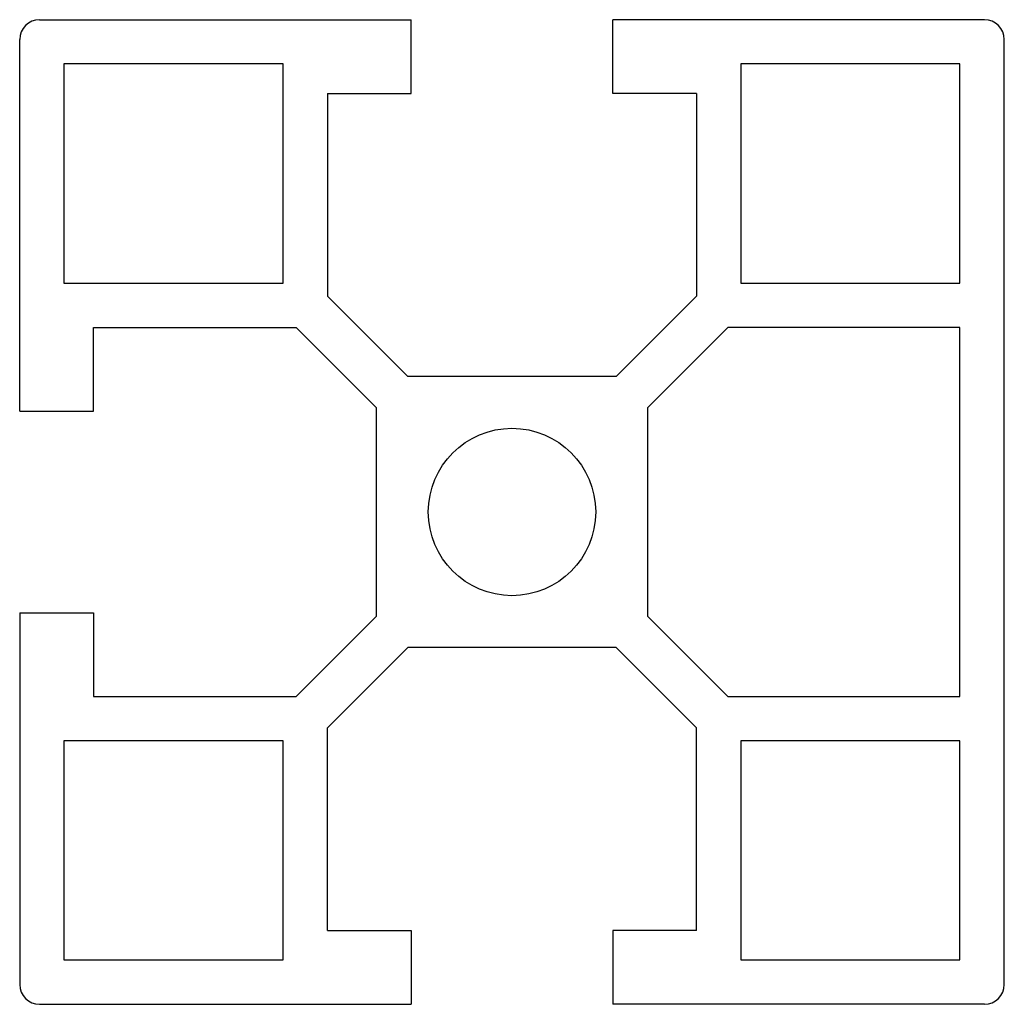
# Model space of a CAD drawing. Header units: millimetres. Extents: x 7936.5 to 7976.5, y 2610.1 to 2650.1.
import ezdxf

# ---------------------------------------------------------------- set-up
doc = ezdxf.new("R2010")
doc.units = ezdxf.units.MM

msp = doc.modelspace()

# ---------------------------------------------------------------- linework, layer by layer
for p, q in [((7937.342, 2650.094), (7952.442, 2650.094)), ((7952.442, 2647.094), (7952.442, 2650.094)), ((7960.642, 2647.094), (7960.642, 2650.094)), ((7975.742, 2650.094), (7960.642, 2650.094)), ((7936.542, 2634.194), (7936.542, 2649.294)), ((7976.542, 2610.894), (7976.542, 2649.294)), ((7947.242, 2648.294), (7938.342, 2648.294)), ((7938.342, 2648.294), (7938.342, 2639.394)), ((7947.242, 2639.394), (7947.242, 2648.294)), ((7974.742, 2648.294), (7965.842, 2648.294)), ((7965.842, 2648.294), (7965.842, 2639.394)), ((7974.742, 2639.394), (7974.742, 2648.294)), ((7949.042, 2647.094), (7952.442, 2647.094)), ((7949.042, 2647.094), (7949.042, 2638.866)), ((7964.042, 2647.094), (7960.642, 2647.094)), ((7964.042, 2647.094), (7964.042, 2638.866)), ((7938.342, 2639.394), (7947.242, 2639.394)), ((7965.842, 2639.394), (7974.742, 2639.394)), ((7952.315, 2635.594), (7949.042, 2638.866)), ((7960.769, 2635.594), (7964.042, 2638.866)), ((7939.542, 2637.594), (7947.769, 2637.594)), ((7939.542, 2634.194), (7939.542, 2637.594)), ((7951.042, 2634.321), (7947.769, 2637.594)), ((7965.315, 2637.594), (7962.042, 2634.321)), ((7974.742, 2637.594), (7965.315, 2637.594)), ((7974.742, 2622.594), (7974.742, 2637.594)), ((7960.769, 2635.594), (7952.315, 2635.594)), ((7936.542, 2634.194), (7939.542, 2634.194)), ((7951.042, 2625.866), (7951.042, 2634.321)), ((7962.042, 2634.321), (7962.042, 2625.866)), ((7936.542, 2625.994), (7936.542, 2610.894)), ((7936.542, 2625.994), (7939.542, 2625.994)), ((7939.542, 2625.994), (7939.542, 2622.594)), ((7951.042, 2625.866), (7947.769, 2622.594)), ((7962.042, 2625.866), (7965.315, 2622.594)), ((7952.315, 2624.594), (7949.042, 2621.321)), ((7960.769, 2624.594), (7952.315, 2624.594)), ((7960.769, 2624.594), (7964.042, 2621.321)), ((7939.542, 2622.594), (7947.769, 2622.594)), ((7965.315, 2622.594), (7974.742, 2622.594)), ((7949.042, 2613.094), (7949.042, 2621.321)), ((7964.042, 2613.094), (7964.042, 2621.321)), ((7947.242, 2620.794), (7938.342, 2620.794)), ((7938.342, 2620.794), (7938.342, 2611.894)), ((7947.242, 2611.894), (7947.242, 2620.794)), ((7974.742, 2620.794), (7965.842, 2620.794)), ((7965.842, 2620.794), (7965.842, 2611.894)), ((7974.742, 2611.894), (7974.742, 2620.794)), ((7949.042, 2613.094), (7952.442, 2613.094)), ((7952.442, 2613.094), (7952.442, 2610.094)), ((7960.642, 2613.094), (7960.642, 2610.094)), ((7964.042, 2613.094), (7960.642, 2613.094)), ((7938.342, 2611.894), (7947.242, 2611.894)), ((7965.842, 2611.894), (7974.742, 2611.894)), ((7937.342, 2610.094), (7952.442, 2610.094)), ((7975.742, 2610.094), (7960.642, 2610.094))]:
    msp.add_line(p, q)
msp.add_circle((7956.542, 2630.094), 3.4)
for centre, start, end in [((7937.342, 2649.294), 90, 180), ((7975.742, 2649.294), 0, 90), ((7937.342, 2610.894), 180, 270), ((7975.742, 2610.894), 270, 0)]:
    msp.add_arc(centre, 0.8, start, end)

doc.saveas('drawing.dxf')
